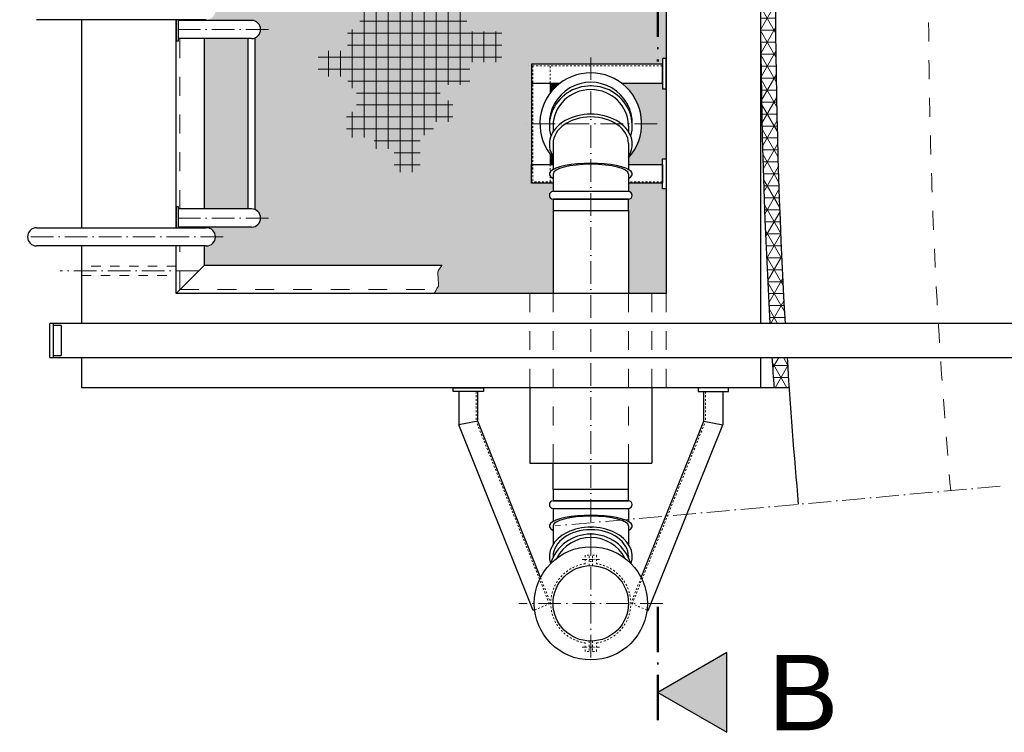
# Model space of a CAD drawing. Header units: millimetres. Extents: x -48448 to 452754, y -13941 to 17062.
# Tile 59 of 256: x 12969 to 15581, y -8283 to -6394. Entities that reach past the tile are written whole.
import ezdxf

# ---------------------------------------------------------------- set-up
doc = ezdxf.new("R2010")
doc.units = ezdxf.units.MM
doc.linetypes.add('ACAD_ISO10W100', pattern=[18, 12, -3, 0, -3])
doc.linetypes.add('JIS_02_1.0', pattern=[2, 1, -1])
doc.layers.add('Bemaßung', color=7, linetype='Continuous', lineweight=13)
doc.layers.add('Beschriftung', color=7, linetype='Continuous')
doc.styles.add('LBB3.5M1000', font='isocp.shx', dxfattribs={"height": 3.5})

msp = doc.modelspace()

# ---------------------------------------------------------------- hatches: boundary and pattern name
at = {"lineweight": 5}
h = msp.add_hatch(dxfattribs=at)
h.set_pattern_fill('NET3', color=0, scale=10)
h.set_pattern_definition([(0, (-70561.62948107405, 44060.79804128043), (0, 31.75), []), (59.99999999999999, (-70561.62948107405, 44060.79804128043), (-27.49630657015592, 15.875), []), (120, (-70561.62948107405, 44060.79804128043), (-27.49630657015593, -15.87499999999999), [])])
h.paths.add_polyline_path([(14969.80190753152, -7369.607133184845), (15009.89588070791, -7369.607133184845, -0.001307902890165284), (15004.6119439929, -7289.607133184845), (14964.53178645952, -7289.607133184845, 0.001304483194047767)])
h.paths.add_polyline_path([(14959.10375970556, -7199.607133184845), (14999.16969760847, -7199.607133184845, -0.01436451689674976), (14973.88293021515, -6319.60713318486), (14933.88293021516, -6319.60713318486, 0.01432707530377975)])
h.paths.add_polyline_path([(14933.88293021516, -6319.60713318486), (14973.88293021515, -6319.60713318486, -0.00803628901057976), (14981.79965360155, -5827.078050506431), (14941.82511201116, -5825.643401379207, 0.008038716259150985)])
h.paths.add_polyline_path([(14941.82511201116, -5825.643401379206), (14981.79965360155, -5827.078050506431, -0.0009323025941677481), (14983.74290060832, -5769.960998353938), (14943.76863625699, -5768.526359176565, 0.0009298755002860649)])
h.paths.add_polyline_path([(14985.89913505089, -5712.851590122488), (14945.92459346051, -5711.416940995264, 0.0009298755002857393), (14943.768636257, -5768.526359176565), (14983.74290060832, -5769.960998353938, -0.0009323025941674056)])
h.paths.add_polyline_path([(14999.16969760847, -5439.607133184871), (14959.10375970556, -5439.607133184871, 0.00442783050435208), (14945.92459346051, -5711.416940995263), (14985.89913505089, -5712.851590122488, -0.004462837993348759)])
h.paths.add_polyline_path([(15009.89588070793, -5269.60713318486), (14969.80190753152, -5269.60713318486, 0.001304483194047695), (14964.53178645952, -5349.607133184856), (15004.6119439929, -5349.607133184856, -0.001307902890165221)])
at = {"layer": 'Bemaßung', "lineweight": 9}
h = msp.add_hatch(dxfattribs=at)
h.set_pattern_fill('NET', color=256, scale=10)
h.set_pattern_definition([(0, (-70953.00012918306, 44180.10451526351), (0, 31.75), []), (90, (-70953.00012918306, 44180.10451526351), (-31.75, 1.944126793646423e-15), [])])
h.paths.add_polyline_path([(14247.70978980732, -6424.781101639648), (14154.90373506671, -6424.781101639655), (14154.90373506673, -6342.992284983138), (14096.56189580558, -6342.979920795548), (14057.32845021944, -6342.979920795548), (14057.32845021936, -6343.077646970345), (13999.81857063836, -6343.07764697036), (13999.81857063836, -6291.583823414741), (13928.15212211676, -6291.583823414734), (13928.15212211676, -6351.646723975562), (13871.52652163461, -6351.646723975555), (13871.52652163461, -6419.928024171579), (13838.79030005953, -6419.928024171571), (13838.79030005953, -6476.533342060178), (13760.6702010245, -6476.533342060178), (13760.67020102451, -6544.636680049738), (13839.6749167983, -6544.636680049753), (13839.6749167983, -6575.592921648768), (13862.6790036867, -6575.592921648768), (13862.67900368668, -6638.389531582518), (13836.13577456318, -6638.389531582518), (13836.13577456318, -6706.492869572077), (13909.57179420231, -6706.492869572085), (13909.57179420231, -6736.564547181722), (13962.65791480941, -6736.564547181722), (13962.6579148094, -6798.323773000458), (14030.78522109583, -6798.323773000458), (14030.78522109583, -6700.30179615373), (14066.17630580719, -6700.30179615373), (14066.17630580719, -6664.923390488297), (14117.49285529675, -6664.923390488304), (14117.49285529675, -6608.317853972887), (14083.87167934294, -6608.317853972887), (14083.87167934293, -6566.748374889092), (14162.61607469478, -6566.748374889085), (14162.61607469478, -6506.605019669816), (14247.70978980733, -6506.605019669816)])
at = {"layer": 'Bemaßung'}
h = msp.add_hatch(color=254, dxfattribs=at)
h.dxf.hatch_style = 1
edge = h.paths.add_edge_path()
edge.add_line((13458.88293021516, -6319.607133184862), (13458.88293021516, -6345.457133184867))
edge.add_line((13458.88293021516, -6345.457133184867), (13463.88293021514, -6345.457133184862))
edge.add_arc((13463.88293021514, -6369.607133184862), 24.14999999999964, -90, 90, ccw=False)
edge.add_line((13463.88293021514, -6393.757133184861), (13583.88293021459, -6395.45713318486))
edge.add_arc((13583.88293021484, -6419.607133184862), 24.15000000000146, -65.5386903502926, 90.00000000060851, ccw=False)
edge.add_line((13593.88293021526, -6441.589455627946), (13593.88293021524, -6897.624810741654))
edge.add_arc((13583.8829302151, -6919.607133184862), 24.15000000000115, -90, 65.53869035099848, ccw=False)
edge.add_line((13583.8829302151, -6943.757133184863), (13463.88293021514, -6945.457133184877))
edge.add_arc((13463.88293021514, -6969.607133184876), 24.14999999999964, -89.99999999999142, 89.99999999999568, ccw=False)
edge.add_line((13463.88293021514, -6993.757133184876), (13458.88293021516, -6993.757133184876))
edge.add_line((13458.88293021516, -6993.757133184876), (13458.88293021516, -7044.607133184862))
edge.add_line((13458.88293021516, -7044.607133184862), (14088.74954509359, -7044.607133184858))
edge.add_line((14088.74954509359, -7044.607133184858), (14084.17282884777, -7051.927328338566))
edge.add_line((14084.17282884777, -7051.927328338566), (14079.10958099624, -7059.519511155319))
edge.add_line((14079.10958099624, -7059.519511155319), (14078.2657872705, -7063.73736430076))
edge.add_line((14078.2657872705, -7063.73736430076), (14079.10958099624, -7082.295981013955))
edge.add_line((14079.10958099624, -7082.295981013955), (14079.95349609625, -7093.262493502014))
edge.add_line((14079.95349609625, -7093.262493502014), (14079.95349609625, -7100.011074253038))
edge.add_line((14079.95349609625, -7100.011074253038), (14075.73416334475, -7106.759655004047))
edge.add_line((14075.73416334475, -7106.759655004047), (14072.35862431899, -7112.664633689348))
edge.add_line((14072.35862431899, -7112.664633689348), (14068.1392915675, -7119.41321444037))
edge.add_line((14068.1392915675, -7119.41321444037), (14068.10695877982, -7119.607133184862))
edge.add_line((14068.10695877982, -7119.607133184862), (14383.88293021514, -7119.607133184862))
edge.add_line((14383.88293021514, -7119.607133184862), (14383.88293021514, -6899.607133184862))
edge.add_line((14383.88293021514, -6899.607133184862), (14383.88293021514, -6869.607133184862))
edge.add_arc((14383.88293021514, -6859.607133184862), 10, 90, 270, ccw=False)
edge.add_line((14383.88293021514, -6849.607133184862), (14383.88293021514, -6827.31212967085))
edge.add_line((14383.88293021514, -6827.31212967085), (14326.17793372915, -6827.31212967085))
edge.add_line((14326.17793372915, -6827.31212967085), (14326.17793372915, -6777.31212967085))
edge.add_line((14326.17793372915, -6777.31212967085), (14326.17793372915, -6534.607133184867))
edge.add_line((14326.17793372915, -6534.607133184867), (14326.17793372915, -6511.902136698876))
edge.add_line((14326.17793372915, -6511.902136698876), (14673.88293021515, -6511.902136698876))
edge.add_line((14673.88293021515, -6511.902136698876), (14673.88293021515, -6496.902136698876))
edge.add_line((14673.88293021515, -6496.902136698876), (14683.88293021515, -6496.902136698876))
edge.add_line((14683.88293021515, -6496.902136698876), (14683.88293021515, -6319.607133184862))
edge.add_line((14683.88293021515, -6319.607133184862), (13458.88293021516, -6319.607133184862))
h = msp.add_hatch(color=254, dxfattribs=at)
h.dxf.hatch_style = 1
h.paths.add_polyline_path([(13573.88293021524, -6443.757133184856), (13458.88293021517, -6443.757133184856), (13458.88293021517, -6895.457133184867), (13573.88293021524, -6895.457133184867)], flags=17)
h = msp.add_hatch(color=254, dxfattribs=at)
h.dxf.hatch_style = 1
edge = h.paths.add_edge_path(flags=17)
edge.add_line((14402.49107723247, -6561.902136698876), (14376.17793372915, -6561.902136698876))
edge.add_line((14376.17793372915, -6561.902136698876), (14376.17793372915, -6588.215280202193))
edge.add_arc((14483.88293021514, -6669.607133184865), 135.0000000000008, 127.07806618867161, 142.9219338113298, ccw=False)
h = msp.add_hatch(color=254, dxfattribs=at)
h.dxf.hatch_style = 1
edge = h.paths.add_edge_path()
edge.add_line((14683.88293021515, -6576.902136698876), (14673.88293021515, -6576.902136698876))
edge.add_line((14673.88293021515, -6576.902136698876), (14673.88293021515, -6561.902136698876))
edge.add_line((14673.88293021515, -6561.902136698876), (14565.27478319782, -6561.902136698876))
edge.add_arc((14483.88293021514, -6669.607133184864), 135.0000000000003, -42.20544640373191, 52.92193381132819, ccw=False)
edge.add_line((14583.88293021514, -6760.298918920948), (14583.88293021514, -6777.31212967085))
edge.add_line((14583.88293021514, -6777.31212967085), (14673.88293021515, -6777.31212967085))
edge.add_line((14673.88293021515, -6777.31212967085), (14673.88293021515, -6762.31212967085))
edge.add_line((14673.88293021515, -6762.31212967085), (14683.88293021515, -6762.31212967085))
edge.add_line((14683.88293021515, -6762.31212967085), (14683.88293021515, -6576.902136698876))
h = msp.add_hatch(color=254, dxfattribs=at)
h.dxf.hatch_style = 1
h.paths.add_polyline_path([(14383.88293021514, -6760.298918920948, -0.02237615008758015), (14376.17793372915, -6750.998986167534), (14376.17793372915, -6777.31212967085), (14383.88293021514, -6777.31212967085)])
h = msp.add_hatch(color=254, dxfattribs=at)
h.dxf.hatch_style = 1
edge = h.paths.add_edge_path()
edge.add_line((14683.88293021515, -6842.31212967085), (14673.88293021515, -6842.31212967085))
edge.add_line((14673.88293021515, -6842.31212967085), (14673.88293021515, -6827.31212967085))
edge.add_line((14673.88293021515, -6827.31212967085), (14583.88293021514, -6827.31212967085))
edge.add_line((14583.88293021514, -6827.31212967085), (14583.88293021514, -6849.607133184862))
edge.add_arc((14583.88293021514, -6859.607133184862), 10, -90, 90, ccw=False)
edge.add_line((14583.88293021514, -6869.607133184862), (14583.88293021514, -6899.607133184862))
edge.add_line((14583.88293021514, -6899.607133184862), (14583.88293021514, -7119.607133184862))
edge.add_line((14583.88293021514, -7119.607133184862), (14683.88293021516, -7119.607133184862))
edge.add_line((14683.88293021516, -7119.607133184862), (14683.88293021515, -6842.31212967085))
h = msp.add_hatch(color=256, dxfattribs=at)
h.dxf.hatch_style = 1
h.paths.add_polyline_path([(14844.9241718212, -8071.869799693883), (14661.78026427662, -8177.607984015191), (14844.9241718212, -8283.346168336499)])

# ---------------------------------------------------------------- linework, layer by layer
for p, q in [((14933.88293021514, -5439.607133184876), (14933.88293021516, -7199.60713318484)), ((14683.88293021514, -5519.607133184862), (14683.88293021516, -7119.607133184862)), ((13463.88293021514, -6393.75713318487), (13013.88293021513, -6393.757133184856)), ((13133.88293021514, -6945.457133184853), (13133.88293021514, -6393.75713318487)), ((13383.88293021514, -6945.457133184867), (13383.88293021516, -6393.75713318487)), ((13583.8829302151, -6395.457133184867), (13389.88293021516, -6395.457133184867)), ((13458.88293021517, -6395.457133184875), (13458.88293021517, -6393.757133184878)), ((13458.88293021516, -6395.457133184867), (13458.88293021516, -6393.757133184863)), ((13583.8829302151, -6443.757133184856), (13389.88293021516, -6443.757133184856)), ((13458.88293021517, -6895.45713318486), (13458.88293021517, -6443.757133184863)), ((13573.88293021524, -6443.757133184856), (13573.88293021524, -6895.457133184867)), ((13593.88293021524, -6897.62481074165), (13593.88293021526, -6441.589455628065)), ((14326.17793372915, -6534.607133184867), (14326.17793372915, -6804.607133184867)), ((14376.17793372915, -6561.902136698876), (14376.17793372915, -6588.215280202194)), ((14383.88293021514, -6675.74048445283), (14383.88293021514, -6690.686746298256)), ((14583.88293021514, -6675.74048445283), (14583.88293021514, -6690.686746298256)), ((14383.88293021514, -6722.327912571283), (14383.88293021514, -6791.073874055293)), ((14583.88293021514, -6722.327912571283), (14583.88293021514, -6791.073874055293)), ((14376.17793372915, -6750.998986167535), (14376.17793372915, -6777.31212967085)), ((14383.88293021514, -6803.019705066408), (14383.88293021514, -6849.607133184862)), ((14583.88293021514, -6803.019705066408), (14583.88293021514, -6849.607133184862)), ((13583.8829302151, -6895.457133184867), (13389.88293021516, -6895.457133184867)), ((14383.88293021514, -6899.607133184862), (14383.88293021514, -7119.607133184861)), ((14583.88293021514, -6899.607133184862), (14583.88293021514, -7119.607133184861)), ((13013.88293021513, -6945.457133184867), (13463.88293021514, -6945.457133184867)), ((13583.8829302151, -6943.757133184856), (13389.88293021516, -6943.757133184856)), ((13458.88293021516, -6945.45713318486), (13458.88293021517, -6943.757133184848)), ((13458.88293021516, -6945.457133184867), (13458.88293021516, -6943.757133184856)), ((13463.88293021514, -6993.757133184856), (13013.88293021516, -6993.75713318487)), ((13133.88293021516, -7199.607133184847), (13133.88293021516, -6993.75713318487)), ((13383.88293021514, -7119.607133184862), (13383.88293021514, -6993.757133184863)), ((13458.88293021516, -7044.607133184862), (13458.88293021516, -6993.757133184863)), ((13458.88293021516, -7044.607133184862), (13383.88293021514, -7119.607133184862)), ((13458.88293021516, -7044.607133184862), (14088.39216159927, -7044.607133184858)), ((14683.88293021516, -7119.607133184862), (13383.88293021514, -7119.607133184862)), ((13048.88293021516, -7289.607133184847), (13048.88293021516, -7199.607133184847)), ((16593.88293021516, -7199.607133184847), (13048.88293021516, -7199.607133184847)), ((13058.88293021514, -7289.607133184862), (13058.88293021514, -7199.607133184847)), ((13078.88293021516, -7204.607133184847), (13058.88293021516, -7204.607133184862)), ((13078.88293021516, -7204.607133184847), (13078.88293021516, -7284.607133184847)), ((13058.88293021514, -7284.607133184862), (13078.88293021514, -7284.607133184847)), ((13048.88293021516, -7289.607133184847), (16593.88293021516, -7289.607133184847)), ((13133.88293021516, -7369.607133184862), (13133.88293021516, -7289.607133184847)), ((14933.88293021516, -7289.607133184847), (14933.88293021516, -7369.607133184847)), ((15009.89588070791, -7369.607133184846), (13133.88293021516, -7369.607133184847)), ((14321.93293021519, -7369.607133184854), (14321.93293021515, -7569.607133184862)), ((14645.83293021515, -7369.607133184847), (14645.83293021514, -7569.607133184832)), ((14183.8829302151, -7458.278581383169), (14133.88293021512, -7467.936972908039)), ((14331.36707928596, -7960.035637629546), (14133.88293021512, -7467.936972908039)), ((14350.34915923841, -7873.085589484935), (14183.88293021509, -7458.278581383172)), ((14617.41670119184, -7873.085589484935), (14783.88293021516, -7458.278581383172)), ((14636.39878114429, -7960.035637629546), (14833.88293021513, -7467.936972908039)), ((14783.88293021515, -7458.278581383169), (14833.88293021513, -7467.936972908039)), ((14321.93293021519, -7569.607133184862), (14645.8329302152, -7569.607133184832)), ((14383.88293021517, -7639.607133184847), (14383.88293021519, -7569.607133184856)), ((14583.88293021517, -7639.607133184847), (14583.88293021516, -7569.607133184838)), ((14383.88293021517, -7689.607133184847), (14383.88293021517, -7724.477278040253)), ((14583.88293021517, -7689.607133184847), (14583.88293021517, -7724.477278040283)), ((14383.88293021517, -7736.194561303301), (14383.88293021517, -7784.8741405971)), ((14583.88293021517, -7736.194561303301), (14583.88293021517, -7784.874140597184)), ((14383.88293021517, -7816.886353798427), (14383.88293021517, -7819.744285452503)), ((14583.88293021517, -7816.886353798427), (14583.88293021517, -7819.744285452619)), ((14334.87400815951, -7958.628271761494), (14331.36707928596, -7960.035637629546)), ((14632.89185227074, -7958.628271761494), (14636.39878114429, -7960.035637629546))]:
    msp.add_line(p, q)
at = {"linetype": 'JIS_02_1.0', "lineweight": 18, "ltscale": 50}
for p, q in [((13393.88293021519, -6395.457133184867), (13393.88293021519, -6393.75713318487)), ((13393.88293021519, -6395.457133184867), (13393.88293021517, -6393.75713318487)), ((13393.88293021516, -6895.457133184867), (13393.88293021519, -6443.757133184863)), ((13393.88293021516, -6945.457133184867), (13393.88293021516, -6943.757133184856)), ((13393.88293021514, -6945.457133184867), (13393.88293021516, -6943.757133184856)), ((13393.88293021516, -7109.607133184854), (13393.88293021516, -6993.757133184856)), ((13393.88293021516, -7109.607133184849), (14074.10642271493, -7109.607133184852)), ((14321.93293021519, -7369.607133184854), (14321.93293021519, -7119.607133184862)), ((14383.88293021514, -7119.607133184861), (14383.88293021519, -7569.607133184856)), ((14583.88293021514, -7119.607133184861), (14583.88293021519, -7569.607133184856)), ((14645.83293021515, -7369.607133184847), (14645.83293021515, -7119.607133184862)), ((14683.88293021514, -7119.607133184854), (14683.88293021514, -7369.607133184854))]:
    msp.add_line(p, q, dxfattribs=at)
at = {"linetype": 'ACAD_ISO10W100', "lineweight": 18, "ltscale": 5}
for p, q in [((13628.80829027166, -6419.607133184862), (13389.88293021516, -6419.607133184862)), ((14483.88293021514, -6493.616407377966), (14483.88293021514, -8111.445427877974)), ((14659.87365602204, -6669.607133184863), (14307.89220440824, -6669.607133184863)), ((13628.80829027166, -6919.607133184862), (13389.88293021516, -6919.607133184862)), ((13508.8082902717, -6969.607133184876), (12968.85922833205, -6969.607133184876)), ((13443.14630381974, -7059.607133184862), (13076.39208907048, -7059.607133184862)), ((15569.83637862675, -7631.014453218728), (14389.20841943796, -7736.132197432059)), ((14675.1171871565, -7941.413709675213), (14292.64867327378, -7941.413709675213))]:
    msp.add_line(p, q, dxfattribs=at)
at = {"linetype": 'JIS_02_1.0', "lineweight": 5, "ltscale": 5}
for p, q in [((14673.88293021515, -6515.902136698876), (14326.17793372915, -6515.902136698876)), ((14330.17793372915, -6515.902136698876), (14330.17793372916, -6823.31212967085)), ((14376.17793372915, -6561.902136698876), (14376.17793372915, -6515.902136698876)), ((14376.17793372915, -6777.31212967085), (14376.17793372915, -6797.134337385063)), ((14376.17793372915, -6808.676524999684), (14376.17793372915, -6823.312129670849)), ((14379.52403127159, -6823.31212967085), (14326.17793372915, -6823.31212967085)), ((14673.88293021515, -6823.31212967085), (14583.88293021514, -6823.312129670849)), ((14179.88293021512, -7379.607133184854), (14179.88293021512, -7459.051252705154)), ((14787.88293021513, -7379.607133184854), (14787.88293021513, -7459.051252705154)), ((14374.05769445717, -7942.903463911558), (14179.88293021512, -7459.051252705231)), ((14593.70816597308, -7942.903463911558), (14787.88293021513, -7459.051252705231)), ((14350.34915923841, -7873.085589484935), (14377.76992186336, -7941.413709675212)), ((14617.41670119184, -7873.085589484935), (14589.99593856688, -7941.413709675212)), ((14334.87400815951, -7958.628271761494), (14377.76992186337, -7941.41370967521)), ((14632.89185227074, -7958.628271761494), (14589.99593856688, -7941.41370967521))]:
    msp.add_line(p, q, dxfattribs=at)
at = {"linetype": 'ACAD_ISO10W100', "lineweight": 18}
for p, q in [((14461.01966437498, -7825.190564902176), (14506.7461960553, -7825.190564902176)), ((14461.019664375, -8057.63685444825), (14506.74619605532, -8057.63685444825))]:
    msp.add_line(p, q, dxfattribs=at)
at = {"linetype": 'ACAD_ISO10W100', "lineweight": 50, "ltscale": 10}
msp.add_line((14661.78026427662, -8251.170838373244), (14661.78026427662, -7934.567977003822), dxfattribs=at)
msp.add_lwpolyline([(14379.88293021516, -6205.747843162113), (14379.88293021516, -6319.607133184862), (14661.78026427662, -6319.607133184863), (14661.78026427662, -6504.717289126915)], dxfattribs=at)
for points in [[(13383.88293021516, -6393.75713318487), (13383.88293021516, -6449.607133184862), (13389.88293021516, -6449.607133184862), (13389.88293021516, -6393.75713318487)], [(14565.27478319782, -6561.902136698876), (14673.88293021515, -6561.902136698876), (14673.88293021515, -6511.902136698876), (14326.17793372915, -6511.902136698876), (14326.17793372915, -6561.902136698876), (14402.49107723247, -6561.902136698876)], [(14383.88293021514, -6827.31212967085), (14326.17793372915, -6827.31212967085), (14326.17793372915, -6777.31212967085), (14383.88293021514, -6777.31212967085)], [(14583.88293021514, -6777.31212967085), (14673.88293021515, -6777.31212967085), (14673.88293021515, -6827.31212967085), (14583.88293021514, -6827.31212967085)], [(14583.88293021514, -6849.607133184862), (14383.88293021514, -6849.607133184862)], [(13389.88293021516, -6945.457133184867), (13389.88293021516, -6889.607133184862), (13383.88293021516, -6889.607133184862), (13383.88293021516, -6945.457133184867)], [(14383.88293021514, -6869.607133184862), (14583.88293021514, -6869.607133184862)], [(14183.88293021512, -7458.278581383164), (14183.88293021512, -7379.607133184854), (14133.88293021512, -7379.607133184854), (14133.88293021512, -7467.936972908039)], [(14783.88293021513, -7458.278581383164), (14783.88293021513, -7379.607133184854), (14833.88293021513, -7379.607133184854), (14833.88293021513, -7467.936972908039)], [(14583.88293021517, -7669.607133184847), (14383.88293021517, -7669.607133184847)], [(14383.88293021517, -7689.607133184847), (14583.88293021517, -7689.607133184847)]]:
    msp.add_lwpolyline(points)
for points in [[(14673.88293021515, -6576.902136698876), (14683.88293021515, -6576.902136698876), (14683.88293021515, -6496.902136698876), (14673.88293021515, -6496.902136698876)], [(14673.88293021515, -6762.31212967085), (14683.88293021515, -6762.31212967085), (14683.88293021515, -6842.31212967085), (14673.88293021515, -6842.31212967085)], [(14383.88293021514, -6869.607133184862), (14383.88293021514, -6899.607133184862), (14583.88293021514, -6899.607133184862), (14583.88293021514, -6869.607133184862)], [(14118.88293021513, -7369.607133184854), (14198.88293021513, -7369.607133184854), (14198.88293021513, -7379.607133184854), (14118.88293021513, -7379.607133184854)], [(14848.88293021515, -7369.607133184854), (14768.88293021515, -7369.607133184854), (14768.88293021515, -7379.607133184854), (14848.88293021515, -7379.607133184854)], [(14583.88293021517, -7669.607133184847), (14583.88293021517, -7639.607133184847), (14383.88293021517, -7639.607133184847), (14383.88293021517, -7669.607133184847)], [(14661.78026427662, -8177.607984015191), (14844.9241718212, -8283.346168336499), (14844.9241718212, -8071.869799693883)]]:
    msp.add_lwpolyline(points, close=True)
at = {"linetype": 'JIS_02_1.0', "lineweight": 18, "ltscale": 25}
msp.add_lwpolyline([(13133.88293021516, -7072.107133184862), (13383.88293021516, -7072.107133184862), (13383.88293021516, -7047.107133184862), (13133.88293021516, -7047.107133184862)], close=True, dxfattribs=at)
at = {"linetype": 'JIS_02_1.0', "lineweight": 5, "ltscale": 5}
for points in [[(14479.22555782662, -7841.522224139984), (14479.22555782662, -7814.034670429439), (14469.02212755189, -7814.034670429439), (14469.02212755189, -7836.346459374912)], [(14488.54030260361, -7841.522224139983), (14488.54030260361, -7814.034670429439), (14498.74373287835, -7814.034670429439), (14498.74373287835, -7836.346459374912)], [(14479.22555782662, -8041.305195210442), (14479.22555782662, -8068.792748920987), (14469.02212755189, -8068.792748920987), (14469.02212755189, -8046.480959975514)], [(14488.54030260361, -8041.305195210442), (14488.54030260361, -8068.792748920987), (14498.74373287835, -8068.792748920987), (14498.74373287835, -8046.480959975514)]]:
    msp.add_lwpolyline(points, dxfattribs=at)
for radius in [150, 100]:
    msp.add_circle((14483.88293021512, -7941.413709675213), radius)
at = {"linetype": 'JIS_02_1.0', "lineweight": 18, "ltscale": 50}
msp.add_arc((30298.88293021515, -6319.60713318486), 14919, 173.7843586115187, 185.0879393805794, dxfattribs=at)
at = {"linetype": 'Continuous'}
for radius, start, end in [(15364.99999999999, 176.7167008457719, 183.2832991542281), (15325, 176.7081216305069, 183.2918783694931), (15364.99999999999, 183.6195176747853, 183.9184830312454), (15325, 183.6289776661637, 185.087939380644)]:
    msp.add_arc((30298.88293021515, -6319.60713318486), radius, start, end, dxfattribs=at)
for centre, radius, start, end in [((13583.8829302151, -6419.607133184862), 24.15000000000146, 270, 90), ((14483.88293021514, -6669.607133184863), 135, 317.7945535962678, 222.2054464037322), ((14483.88293021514, -6669.607133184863), 110, 358.4859710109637, 181.5140289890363), ((14383.88293021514, -6859.607133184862), 10, 90, 270), ((14583.88293021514, -6859.607133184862), 10, 270, 90), ((13583.8829302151, -6919.607133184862), 24.15000000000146, 270, 90), ((13013.88293021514, -6969.607133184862), 24.15, 90, 270), ((13463.88293021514, -6969.607133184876), 24.15, 270, 90), ((14383.88293021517, -7679.607133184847), 10, 90, 270), ((14583.88293021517, -7679.607133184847), 10, 270, 90)]:
    msp.add_arc(centre, radius, start, end)
at = {"linetype": 'JIS_02_1.0', "lineweight": 5, "ltscale": 5}
for start, end in [(98.05056277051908, 261.9494372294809), (278.0505627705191, 81.9494372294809)]:
    msp.add_arc((14483.88293021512, -7941.413709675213), 106.1130083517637, start, end, dxfattribs=at)
for centre, major_axis, ratio, start_param, end_param in [((14483.88293021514, -6675.314008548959), (-110, 1.347111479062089e-14), 0.9635623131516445, 2.87726961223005, 6.54750834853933), ((14483.88293021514, -6675.74048445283), (-100, 1.224646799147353e-14), 0.9659258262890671, 3.141592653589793, 6.283185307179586), ((14483.88293021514, -6723.72199648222), (110, -1.347111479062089e-14), 0.7208882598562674, 5.853485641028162, 9.854477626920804), ((14483.88293021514, -6722.327912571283), (-100, 1.224646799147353e-14), 0.7071067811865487, 3.141592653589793, 6.283185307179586), ((14483.88293021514, -6802.905431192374), (110, -1.347111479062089e-14), 0.2581857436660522, 5.853485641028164, 9.8544776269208), ((14483.88293021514, -6803.019705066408), (100, -1.224646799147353e-14), 0.2588190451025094, 0, 3.141592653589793), ((14483.88293021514, -7736.308835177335), (-109.9999999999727, 0), 0.258185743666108, 2.711892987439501, 6.712884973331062), ((14483.88293021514, -7736.194561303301), (-99.99999999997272, 0), 0.25881904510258, 3.141592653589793, 6.283185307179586), ((14483.88293021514, -7817.198555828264), (-109.9999999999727, 0), 0.7053765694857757, 2.896769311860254, 6.528008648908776), ((14483.88293021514, -7816.886353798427), (99.99999999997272, 0), 0.7071067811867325, 6.283185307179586, 9.42477796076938), ((14483.88293021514, -7863.90025782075), (-109.9999999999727, 0), 0.9635623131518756, 3.416173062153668, 6.008604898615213), ((14483.88293021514, -7863.47378191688), (-99.99999999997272, 0), 0.9659258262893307, 3.591815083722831, 5.832962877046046)]:
    msp.add_ellipse(centre, major_axis=major_axis, ratio=ratio, start_param=start_param, end_param=end_param)
at = {"layer": 'Bemaßung', "lineweight": 5}
msp.add_lwpolyline([(14068.10695877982, -7119.607133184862), (14068.1392915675, -7119.41321444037), (14072.35862431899, -7112.664633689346), (14075.73416334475, -7106.759655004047), (14079.95349609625, -7100.011074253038), (14079.95349609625, -7093.262493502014), (14079.10958099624, -7082.295981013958), (14078.2657872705, -7063.73736430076), (14079.10958099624, -7059.519511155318), (14084.17282884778, -7051.92732833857), (14088.39216159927, -7045.178747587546), (14088.39216159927, -7044.607133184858)], dxfattribs=at)

# ---------------------------------------------------------------- texts
at = {"layer": 'Beschriftung', "color": 0, "insert": (14954.34258784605, -8077.985203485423, -475.0000126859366), "char_height": 200, "width": 208.7551728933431, "attachment_point": 1, "style": 'LBB3.5M1000'}
msp.add_mtext('{\\fArial|b0|i0|c0|p34;B}', dxfattribs=at)

doc.saveas('drawing.dxf')
